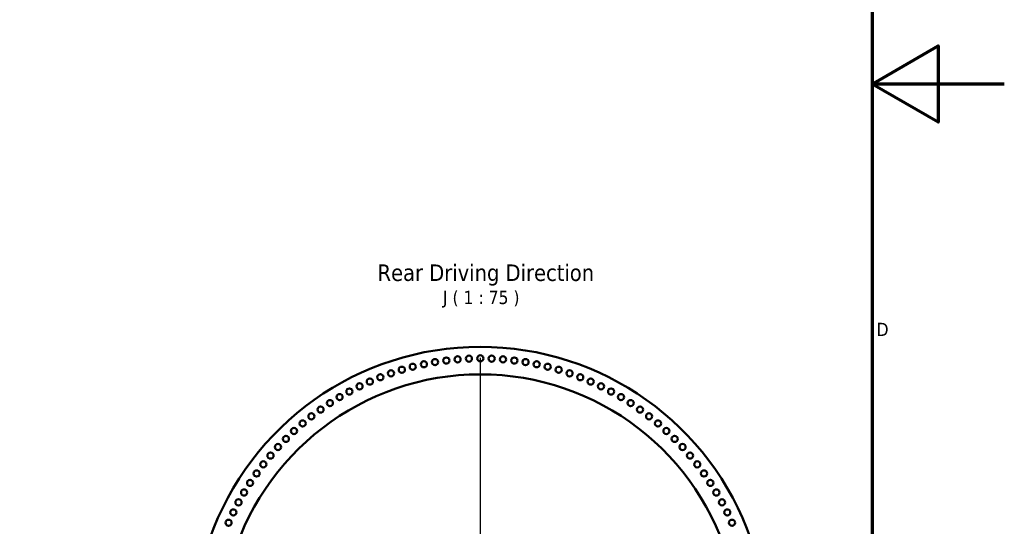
# Model space of a CAD drawing. Header units: millimetres. Extents: x 0 to 63075, y 0 to 44550.
# Tile 26 of 49: x 51905 to 63075, y 17255 to 23006. Entities that reach past the tile are written whole.
import ezdxf

# ---------------------------------------------------------------- set-up
doc = ezdxf.new("R2010")
doc.units = ezdxf.units.MM
doc.header["$LTSCALE"] = 75
for name, color, linetype, lineweight in [('Border (ISO)', 7, 'Continuous', 70), ('Center Mark (ISO)', 7, 'Continuous', 25), ('Symbol (ISO)', 7, 'Continuous', 25), ('Visible (ISO)', 7, 'Continuous', 50)]:
    doc.layers.add(name, color=color, linetype=linetype, lineweight=lineweight)
doc.styles.add('Label Text (ISO)', font='tahoma.ttf')
doc.styles.add('Text Style39', font='tahoma.ttf')

# ---------------------------------------------------------------- blocks, each defined once
blk = doc.blocks.new('Borders Default Border')
at = {"layer": 'Border (ISO)', "flags": 128}
for points in [[(20, 20), (20, 574), (821, 574), (821, 20), (20, 20)], [(841, 297), (821, 297), (831, 302.77), (831, 291.23), (821, 297)]]:
    blk.add_lwpolyline(points, dxfattribs=at)
at = {"layer": 'Border (ISO)', "insert": (821.67, 258.87), "char_height": 2, "attachment_point": 7, "style": 'Label Text (ISO)'}
blk.add_mtext('D', dxfattribs=at)

msp = doc.modelspace()

# ---------------------------------------------------------------- linework, layer by layer
at = {"layer": 'Center Mark (ISO)', "linetype": 'Continuous'}
msp.add_line((57130.1592, 19167.162), (57130.1592, 12918.162), dxfattribs=at)
at = {"layer": 'Visible (ISO)'}
for centre in [(56364.6127, 19065.7368), (56490.1951, 19094.7905), (56616.8709, 19118.6298), (56744.4237, 19137.2138), (56872.6355, 19150.5108), (57001.2872, 19158.4981), (57130.1592, 19161.162), (57259.0311, 19158.4981), (57387.6828, 19150.5108), (57515.8946, 19137.2138), (57643.4474, 19118.6298), (57770.1232, 19094.7905), (57895.7056, 19065.7368), (56117.5839, 18992.1931), (56240.3381, 19031.5181), (58019.9802, 19031.5181), (58142.7344, 18992.1931), (55760.5246, 18844.2943), (55877.472, 18898.5012), (55996.5595, 18947.8288), (58263.7588, 18947.8288), (58382.8463, 18898.5012), (58499.7937, 18844.2943), (55645.9172, 18785.3009), (58614.4011, 18785.3009), (55424.5013, 18653.3657), (55533.8456, 18721.6218), (58726.4727, 18721.6218), (58835.817, 18653.3657), (55318.0711, 18580.6493), (58942.2472, 18580.6493), (55114.675, 18422.3397), (55214.7368, 18503.5967), (59045.5815, 18503.5967), (59145.6433, 18422.3397), (55018.0566, 18337.017), (59242.2617, 18337.017), (54925.0467, 18247.7745), (59335.2716, 18247.7745), (54835.8041, 18154.7646), (59424.5142, 18154.7646), (54669.2245, 17958.0844), (54750.4815, 18058.1462), (59509.8368, 18058.1462), (59591.0938, 17958.0844), (54592.1719, 17854.7501), (59668.1464, 17854.7501), (54519.4555, 17748.3199), (59740.8628, 17748.3199), (54451.1994, 17638.9756), (59809.1189, 17638.9756), (54387.5203, 17526.904), (59872.798, 17526.904), (54328.5269, 17412.2966), (59931.7914, 17412.2966), (54274.32, 17295.3492), (59985.9983, 17295.3492)]:
    msp.add_circle(centre, 35, dxfattribs=at)
for radius, start, end in [(3250, 308.3303697, 231.6696303), (2937, 299.76748004, 240.23251996)]:
    msp.add_arc((57130.1592, 16042.662), radius, start, end, dxfattribs=at)

# ---------------------------------------------------------------- block references
at = {"xscale": 75, "yscale": 75, "zscale": 75}
msp.add_blockref('Borders Default Border', (0, 0), dxfattribs=at)

# ---------------------------------------------------------------- texts
at = {"layer": 'Symbol (ISO)', "attachment_point": 7}
for s, insert, char_height, style in [('Rear Driving Direction', (55964.8069, 19986.7016), 187.5, 'Text Style39'), ('J ( 1 : 75 )', (56706.5454, 19736.9896), 150.000002, 'Label Text (ISO)')]:
    msp.add_mtext(s, dxfattribs=dict(at, insert=insert, char_height=char_height, style=style))

doc.saveas('drawing.dxf')
